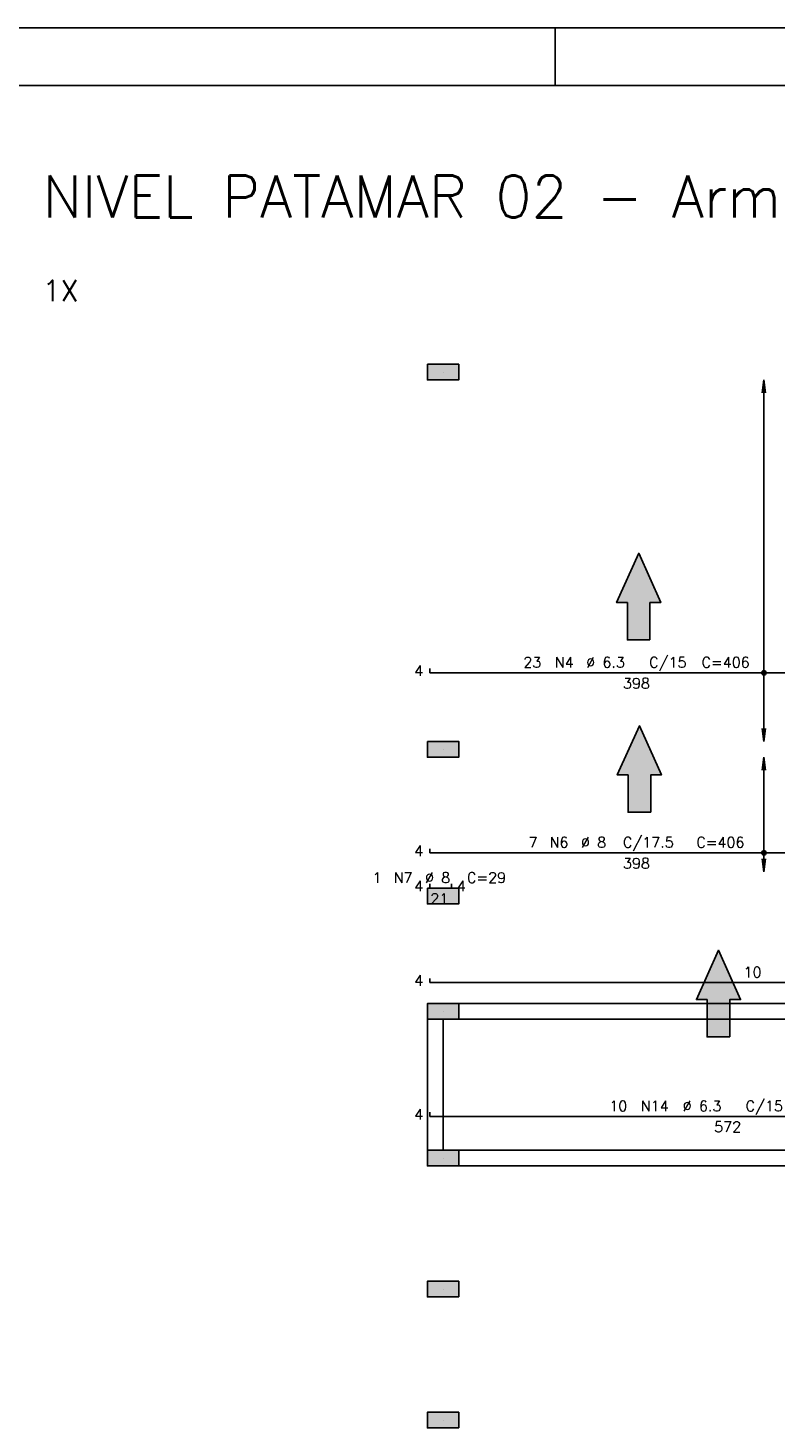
# Model space of a CAD drawing. Extents: x 0 to 119, y 0 to 84.
# Tile 10 of 12: x 54 to 67, y 60 to 84. Entities that reach past the tile are written whole.
import ezdxf

# ---------------------------------------------------------------- set-up
doc = ezdxf.new("R2010")
doc.units = 0
doc.header["$MEASUREMENT"] = 0
for name, color, linetype in [('1', 1, 'CONTINUOUS'), ('2', 2, 'CONTINUOUS'), ('6', 6, 'CONTINUOUS'), ('7', 7, 'CONTINUOUS'), ('8', 8, 'CONTINUOUS'), ('9', 9, 'CONTINUOUS')]:
    doc.layers.add(name, color=color, linetype=linetype)
doc.styles.get("Standard").update_dxf_attribs({"font": 'ROMANS.SHX'})

msp = doc.modelspace()

# ---------------------------------------------------------------- linework, layer by layer
at = {"layer": '1', "linetype": 'Continuous'}
for p, q in [((0, 84.099998), (118.900002, 84.099998)), ((63.400002, 83.099998), (63.400002, 84.099998)), ((61.459644, 78.132058), (61.459644, 78.132058)), ((61.459644, 71.586604), (61.459644, 71.586604)), ((61.459644, 69.041149), (61.459644, 69.041149)), ((61.459644, 67.041149), (61.459644, 67.041149)), ((61.459644, 64.495695), (61.459644, 64.495695)), ((61.459644, 62.222967), (61.459644, 62.222967)), ((61.459644, 59.95024), (61.459644, 59.95024))]:
    msp.add_line(p, q, dxfattribs=at)
for points in [[(68.62328, 67.177513), (61.732371, 67.177513)], [(61.186916, 66.904785), (61.186916, 64.632058)], [(61.459644, 64.632058), (61.459644, 66.904785)], [(61.732371, 66.904785), (68.62328, 66.904785)], [(68.62328, 64.632058), (61.732371, 64.632058)], [(61.732371, 64.359331), (68.62328, 64.359331)]]:
    msp.add_lwpolyline(points, dxfattribs=at)
at = {"layer": '2', "linetype": 'Continuous'}
for p, q in [((67.02146, 77.995695), (66.991795, 77.770366)), ((67.02146, 77.995695), (67.02146, 71.722967)), ((67.02146, 77.995695), (67.051125, 77.770366)), ((67.02146, 77.995695), (67.02146, 77.995695)), ((67.02146, 71.722967), (66.991795, 71.948296)), ((67.02146, 71.722967), (67.051125, 71.948296)), ((67.02146, 71.722967), (67.02146, 71.722967)), ((67.02146, 71.45024), (66.991795, 71.224912)), ((67.02146, 71.45024), (67.02146, 69.463308)), ((67.02146, 71.45024), (67.051125, 71.224912)), ((67.02146, 71.45024), (67.02146, 71.45024)), ((67.02146, 69.463308), (66.991795, 69.688637)), ((67.02146, 69.463308), (67.051125, 69.688637)), ((67.02146, 69.463308), (67.02146, 69.463308))]:
    msp.add_line(p, q, dxfattribs=at)
for points in [[(61.186916, 78.268422), (61.186916, 77.995695), (61.732371, 77.995695), (61.732371, 78.268422), (61.186916, 78.268422)], [(61.186916, 71.722967), (61.186916, 71.45024), (61.732371, 71.45024), (61.732371, 71.722967), (61.186916, 71.722967)], [(61.186916, 69.177513), (61.186916, 68.904785), (61.732371, 68.904785), (61.732371, 69.177513), (61.186916, 69.177513)], [(61.732371, 66.904785), (61.732371, 67.177513), (61.186916, 67.177513), (61.186916, 66.904785), (61.732371, 66.904785)], [(61.732371, 64.359331), (61.732371, 64.632058), (61.186916, 64.632058), (61.186916, 64.359331), (61.732371, 64.359331)], [(61.732371, 62.086604), (61.732371, 62.359331), (61.186916, 62.359331), (61.186916, 62.086604), (61.732371, 62.086604)], [(61.732371, 59.813876), (61.732371, 60.086604), (61.186916, 60.086604), (61.186916, 59.813876), (61.732371, 59.813876)]]:
    msp.add_lwpolyline(points, dxfattribs=at)
for centre, radius in [((67.02146, 72.913876), 0.037841), ((67.02146, 72.913876), 0.018864), ((67.02146, 69.790808), 0.037841), ((67.02146, 69.790808), 0.018864)]:
    msp.add_circle(centre, radius, dxfattribs=at)
at = {"layer": '6', "linetype": 'Continuous'}
for p, q in [((61.232371, 72.986604), (61.232371, 72.913876)), ((61.232371, 72.913876), (68.468735, 72.913876)), ((61.232371, 69.863535), (61.232371, 69.790808)), ((61.232371, 69.790808), (68.468735, 69.790808)), ((61.232371, 69.252172), (61.232371, 69.179445)), ((61.607371, 69.179445), (61.607371, 69.252172)), ((61.232371, 69.179445), (61.607371, 69.179445)), ((61.232371, 67.613422), (61.232371, 67.540695)), ((61.232371, 67.540695), (76.286916, 67.540695)), ((61.232371, 65.291604), (61.232371, 65.218876)), ((61.232371, 65.218876), (71.632371, 65.218876))]:
    msp.add_line(p, q, dxfattribs=at)
for points in [[(65.04626, 73.484847), (65.04626, 74.132058), (65.233358, 74.132058), (64.850553, 74.987747), (64.467748, 74.132058), (64.654845, 74.132058), (64.654845, 73.484847), (65.04626, 73.484847)], [(65.058349, 70.494457), (65.058349, 71.141669), (65.245446, 71.141669), (64.862641, 71.997357), (64.479836, 71.141669), (64.666934, 71.141669), (64.666934, 70.494457), (65.058349, 70.494457)], [(66.428859, 66.598483), (66.428859, 67.245695), (66.615956, 67.245695), (66.233151, 68.101383), (65.850346, 67.245695), (66.037444, 67.245695), (66.037444, 66.598483), (66.428859, 66.598483)]]:
    msp.add_lwpolyline(points, dxfattribs=at)
at = {"layer": '8', "linetype": 'Continuous'}
msp.add_line((2.5, 83.099998), (117.900002, 83.099998), dxfattribs=at)
at = {"layer": '9', "linetype": 'Continuous'}
for points in [[(61.186916, 78.268422), (61.186916, 77.995695), (61.732371, 77.995695)], [(61.186916, 78.268422), (61.732371, 77.995695), (61.732371, 78.268422)], [(61.186916, 78.268422), (61.732371, 78.268422), (61.186916, 78.268422)], [(64.850553, 74.987747), (64.467748, 74.132058), (64.654845, 74.132058)], [(64.850553, 74.987747), (64.654845, 74.132058), (65.04626, 73.484847)], [(64.850553, 74.987747), (65.04626, 73.484847), (65.04626, 74.132058)], [(64.850553, 74.987747), (65.04626, 74.132058), (65.233358, 74.132058)], [(65.04626, 73.484847), (64.654845, 74.132058), (64.654845, 73.484847)], [(64.862641, 71.997357), (64.479836, 71.141669), (64.666934, 71.141669)], [(64.862641, 71.997357), (64.666934, 71.141669), (65.058349, 70.494457)], [(64.862641, 71.997357), (65.058349, 70.494457), (65.058349, 71.141669)], [(64.862641, 71.997357), (65.058349, 71.141669), (65.245446, 71.141669)], [(61.186916, 71.722967), (61.186916, 71.45024), (61.732371, 71.45024)], [(61.186916, 71.722967), (61.732371, 71.45024), (61.732371, 71.722967)], [(61.186916, 71.722967), (61.732371, 71.722967), (61.186916, 71.722967)], [(65.058349, 70.494457), (64.666934, 71.141669), (64.666934, 70.494457)], [(61.186916, 69.177513), (61.186916, 68.904785), (61.732371, 68.904785)], [(61.186916, 69.177513), (61.732371, 68.904785), (61.732371, 69.177513)], [(61.186916, 69.177513), (61.732371, 69.177513), (61.186916, 69.177513)], [(66.233151, 68.101383), (65.850346, 67.245695), (66.037444, 67.245695)], [(66.233151, 68.101383), (66.037444, 67.245695), (66.428859, 66.598483)], [(66.233151, 68.101383), (66.428859, 66.598483), (66.428859, 67.245695)], [(66.233151, 68.101383), (66.428859, 67.245695), (66.615956, 67.245695)], [(61.732371, 66.904785), (61.732371, 67.177513), (61.186916, 67.177513)], [(61.732371, 66.904785), (61.186916, 67.177513), (61.186916, 66.904785)], [(66.428859, 66.598483), (66.037444, 67.245695), (66.037444, 66.598483)], [(61.732371, 66.904785), (61.186916, 66.904785), (61.732371, 66.904785)], [(61.732371, 64.359331), (61.732371, 64.632058), (61.186916, 64.632058)], [(61.732371, 64.359331), (61.186916, 64.632058), (61.186916, 64.359331)], [(61.732371, 64.359331), (61.186916, 64.359331), (61.732371, 64.359331)], [(61.732371, 62.086604), (61.732371, 62.359331), (61.186916, 62.359331)], [(61.732371, 62.086604), (61.186916, 62.359331), (61.186916, 62.086604)], [(61.732371, 62.086604), (61.186916, 62.086604), (61.732371, 62.086604)], [(61.732371, 59.813876), (61.732371, 60.086604), (61.186916, 60.086604)], [(61.732371, 59.813876), (61.186916, 60.086604), (61.186916, 59.813876)], [(61.732371, 59.813876), (61.186916, 59.813876), (61.732371, 59.813876)]]:
    msp.add_solid(points, dxfattribs=at)

# ---------------------------------------------------------------- texts
at = {"layer": '1', "linetype": 'Continuous'}
msp.add_text('1X', height=0.363636, dxfattribs=at).set_placement((54.514189, 79.359331))
at = {"layer": '2', "linetype": 'Continuous'}
for s, p in [('23', (62.850553, 73.004785)), ('N4', (63.396007, 73.004785)), ('%%c 6.3', (63.941462, 73.004785)), ('C/15', (65.032371, 73.004785)), ('C=406', (65.941462, 73.004785)), ('4', (60.959644, 72.859331)), ('398', (64.577825, 72.641149)), ('7', (62.941462, 69.881717)), ('N6', (63.305098, 69.881717)), ('%%c 8', (63.850553, 69.881717)), ('C/17.5', (64.577825, 69.881717)), ('C=406', (65.850553, 69.881717)), ('4', (60.959644, 69.736263)), ('398', (64.577825, 69.518081)), ('%%c 8', (61.147144, 69.270354)), ('1', (60.238053, 69.270354)), ('N7', (60.601689, 69.270354)), ('4', (60.959644, 69.124899)), ('4', (61.69828, 69.124899)), ('C=29', (61.874416, 69.270354)), ('21', (61.238053, 68.906717)), ('10', (66.668735, 67.631604)), ('4', (60.959644, 67.486149)), ('4', (60.959644, 65.164331)), ('10', (64.341462, 65.309785)), ('N14', (64.886916, 65.309785)), ('%%c 6.3', (65.614189, 65.309785)), ('C/15', (66.705098, 65.309785)), ('572', (66.159644, 64.946149))]:
    msp.add_text(s, height=0.181818, dxfattribs=at).set_placement(p)
at = {"layer": '7', "linetype": 'Continuous'}
msp.add_text('NIVEL PATAMAR 02 - Armadura positiva vertical', height=0.727273, dxfattribs=at).set_placement((54.514189, 80.813876))

doc.saveas('drawing.dxf')
